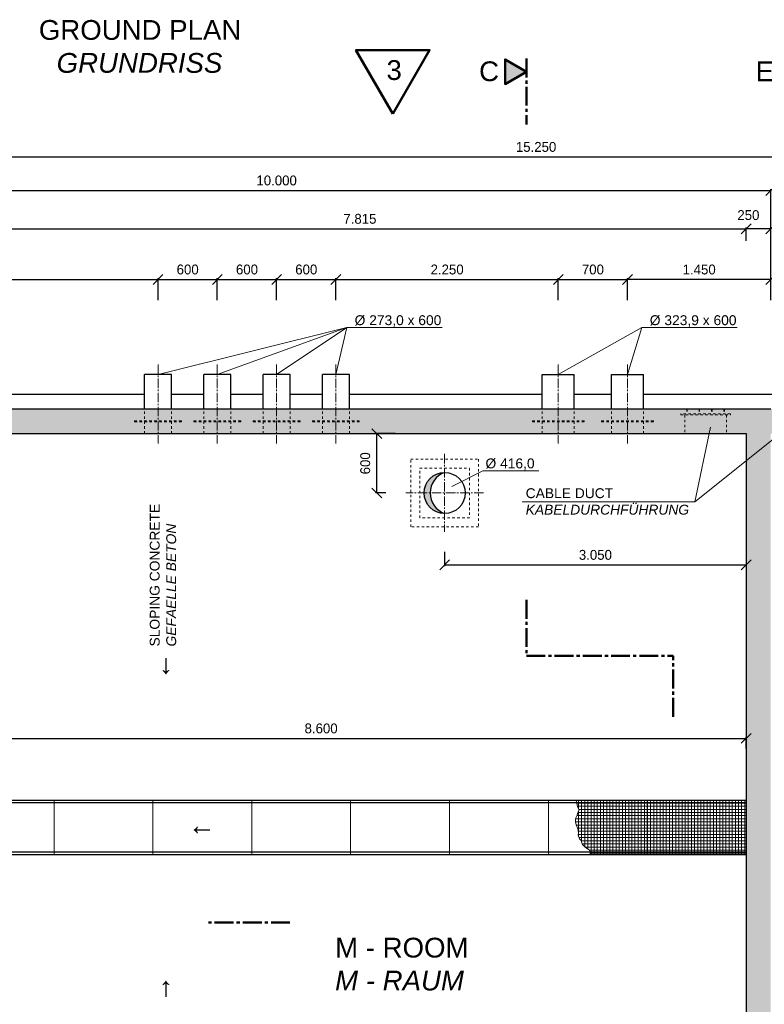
# Model space of a CAD drawing. Header units: millimetres. Extents: x -2065 to 128713, y -54195 to 32418.
# Tile 33 of 61: x 5300 to 12834, y 4727 to 14688. Entities that reach past the tile are written whole.
import ezdxf

# ---------------------------------------------------------------- set-up
doc = ezdxf.new("R2010")
doc.units = ezdxf.units.MM
doc.linetypes.add('JIS_02_1.0', pattern=[2, 1, -1])
doc.linetypes.add('MITTE2', pattern=[28.575, 19.05, -3.175, 3.175, -3.175])
doc.layers.add('Bemaßung', color=7, linetype='Continuous', lineweight=9)
for name, color, linetype in [('Beschriftung', 7, 'Continuous'), ('P-MU150AUSL', 7, 'Continuous'), ('P-MU200AUSL', 7, 'Continuous'), ('POL_Bema', 7, 'Continuous')]:
    doc.layers.add(name, color=color, linetype=linetype)
doc.styles.add('LBB3.5M1000', font='isocp.shx', dxfattribs={"height": 3.5})
doc.dimstyles.new('DIN', dxfattribs={"dimtxt": 2.5, "dimasz": 2.5, "dimexe": 1.25, "dimexo": 0.625, "dimtad": 1, "dimtih": 1, "dimdec": 4, "dimdsep": 46, "dimlunit": 6, "dimtxsty": 'Standard', "dimcen": 2.5, "dimadec": 0, "dimazin": 0, "dimtfac": 1, "dimtdec": 4, "dimtmove": 0, "dimatfit": 3, "dimfxl": 0, "dimtvp": 1, "dimtolj": 1, "dimtzin": 0, "dimarcsym": 0})

# ---------------------------------------------------------------- blocks, each defined once
blk = doc.blocks.new('_Oblique')
at = {"layer": 'POL_Bema', "color": 0, "lineweight": -2}
blk.add_line((-0.5, -0.5), (0.5, 0.5), dxfattribs=at)
blk = doc.blocks.new('*D44')
at = {"layer": 'Bemaßung', "color": 0, "lineweight": -2, "transparency": 16777216}
for p, q in [((2900, 11850), (2900, 12072.9)), ((2900, 12060.4), (6700, 12060.4)), ((6700, 11850), (6700, 12072.9))]:
    blk.add_line(p, q, dxfattribs=at)
at = {"layer": 'DEFPOINTS', "color": 0, "transparency": 16777216}
for p in [(6700, 12060.4), (2900, 10750), (6700, 10750)]:
    blk.add_point(p, dxfattribs=at)
at = {"layer": 'Bemaßung', "color": 0, "lineweight": -2, "transparency": 16777216, "xscale": 100, "yscale": 100, "zscale": 100, "rotation": 180}
blk.add_blockref('_Oblique', (2900, 12060.4), dxfattribs=at)
at = {"layer": 'Bemaßung', "color": 0, "lineweight": -2, "transparency": 16777216, "xscale": 100, "yscale": 100, "zscale": 100}
blk.add_blockref('_Oblique', (6700, 12060.4), dxfattribs=at)
at = {"layer": 'Bemaßung', "color": 0, "transparency": 16777216, "insert": (4800, 12160.4), "char_height": 100, "attachment_point": 5}
blk.add_mtext('\\A1;3.800', dxfattribs=at)
blk = doc.blocks.new('*D45')
at = {"layer": 'Bemaßung', "color": 0, "lineweight": -2, "transparency": 16777216}
for p, q in [((11450, 11850), (11450, 12072.9)), ((12900, 12060.4), (11450, 12060.4)), ((12900, 11850), (12900, 12072.9))]:
    blk.add_line(p, q, dxfattribs=at)
at = {"layer": 'DEFPOINTS', "color": 0, "transparency": 16777216}
for p in [(11450, 12060.4), (11450, 10750), (12900, 10750)]:
    blk.add_point(p, dxfattribs=at)
at = {"layer": 'Bemaßung', "color": 0, "lineweight": -2, "transparency": 16777216, "xscale": 100, "yscale": 100, "zscale": 100, "rotation": 180}
blk.add_blockref('_Oblique', (11450, 12060.4), dxfattribs=at)
at = {"layer": 'Bemaßung', "color": 0, "lineweight": -2, "transparency": 16777216, "xscale": 100, "yscale": 100, "zscale": 100}
blk.add_blockref('_Oblique', (12900, 12060.4), dxfattribs=at)
at = {"layer": 'Bemaßung', "color": 0, "transparency": 16777216, "insert": (12175, 12160.4), "char_height": 100, "attachment_point": 5}
blk.add_mtext('\\A1;1.450', dxfattribs=at)
blk = doc.blocks.new('*D46')
at = {"layer": 'Bemaßung', "color": 0, "lineweight": -2, "transparency": 16777216}
for p, q in [((8500, 11850), (8500, 12072.9)), ((8500, 12060.4), (10750, 12060.4)), ((10750, 11850), (10750, 12072.9))]:
    blk.add_line(p, q, dxfattribs=at)
at = {"layer": 'DEFPOINTS', "color": 0, "transparency": 16777216}
for p in [(10750, 12060.4), (8500, 10750), (10750, 10750)]:
    blk.add_point(p, dxfattribs=at)
at = {"layer": 'Bemaßung', "color": 0, "lineweight": -2, "transparency": 16777216, "xscale": 100, "yscale": 100, "zscale": 100, "rotation": 180}
blk.add_blockref('_Oblique', (8500, 12060.4), dxfattribs=at)
at = {"layer": 'Bemaßung', "color": 0, "lineweight": -2, "transparency": 16777216, "xscale": 100, "yscale": 100, "zscale": 100}
blk.add_blockref('_Oblique', (10750, 12060.4), dxfattribs=at)
at = {"layer": 'Bemaßung', "color": 0, "transparency": 16777216, "insert": (9625, 12160.4), "char_height": 100, "attachment_point": 5}
blk.add_mtext('\\A1;2.250', dxfattribs=at)
blk = doc.blocks.new('*D47')
at = {"layer": 'Bemaßung', "color": 0, "lineweight": -2, "transparency": 16777216}
for p, q in [((10750, 11850), (10750, 12072.9)), ((10750, 12060.4), (11450, 12060.4)), ((11450, 11850), (11450, 12072.9))]:
    blk.add_line(p, q, dxfattribs=at)
at = {"layer": 'DEFPOINTS', "color": 0, "transparency": 16777216}
for p in [(11450, 12060.4), (10750, 10750), (11450, 10750)]:
    blk.add_point(p, dxfattribs=at)
at = {"layer": 'Bemaßung', "color": 0, "lineweight": -2, "transparency": 16777216, "xscale": 100, "yscale": 100, "zscale": 100, "rotation": 180}
blk.add_blockref('_Oblique', (10750, 12060.4), dxfattribs=at)
at = {"layer": 'Bemaßung', "color": 0, "lineweight": -2, "transparency": 16777216, "xscale": 100, "yscale": 100, "zscale": 100}
blk.add_blockref('_Oblique', (11450, 12060.4), dxfattribs=at)
at = {"layer": 'Bemaßung', "color": 0, "transparency": 16777216, "insert": (11100, 12160.4), "char_height": 100, "attachment_point": 5}
blk.add_mtext('\\A1;700', dxfattribs=at)
blk = doc.blocks.new('*D48')
at = {"layer": 'Bemaßung', "color": 0, "lineweight": -2, "transparency": 16777216}
for p, q in [((7900, 11850), (7900, 12072.9)), ((7900, 12060.4), (8500, 12060.4)), ((8500, 11850), (8500, 12072.9))]:
    blk.add_line(p, q, dxfattribs=at)
at = {"layer": 'DEFPOINTS', "color": 0, "transparency": 16777216}
for p in [(8500, 12060.4), (7900, 10750), (8500, 10750)]:
    blk.add_point(p, dxfattribs=at)
at = {"layer": 'Bemaßung', "color": 0, "lineweight": -2, "transparency": 16777216, "xscale": 100, "yscale": 100, "zscale": 100, "rotation": 180}
blk.add_blockref('_Oblique', (7900, 12060.4), dxfattribs=at)
at = {"layer": 'Bemaßung', "color": 0, "lineweight": -2, "transparency": 16777216, "xscale": 100, "yscale": 100, "zscale": 100}
blk.add_blockref('_Oblique', (8500, 12060.4), dxfattribs=at)
at = {"layer": 'Bemaßung', "color": 0, "transparency": 16777216, "insert": (8200, 12160.4), "char_height": 100, "attachment_point": 5}
blk.add_mtext('\\A1;600', dxfattribs=at)
blk = doc.blocks.new('*D49')
at = {"layer": 'Bemaßung', "color": 0, "lineweight": -2, "transparency": 16777216}
for p, q in [((7300, 11850), (7300, 12072.9)), ((7300, 12060.4), (7900, 12060.4)), ((7900, 11850), (7900, 12072.9))]:
    blk.add_line(p, q, dxfattribs=at)
at = {"layer": 'DEFPOINTS', "color": 0, "transparency": 16777216}
for p in [(7900, 12060.4), (7300, 10750), (7900, 10750)]:
    blk.add_point(p, dxfattribs=at)
at = {"layer": 'Bemaßung', "color": 0, "lineweight": -2, "transparency": 16777216, "xscale": 100, "yscale": 100, "zscale": 100, "rotation": 180}
blk.add_blockref('_Oblique', (7300, 12060.4), dxfattribs=at)
at = {"layer": 'Bemaßung', "color": 0, "lineweight": -2, "transparency": 16777216, "xscale": 100, "yscale": 100, "zscale": 100}
blk.add_blockref('_Oblique', (7900, 12060.4), dxfattribs=at)
at = {"layer": 'Bemaßung', "color": 0, "transparency": 16777216, "insert": (7600, 12160.4), "char_height": 100, "attachment_point": 5}
blk.add_mtext('\\A1;600', dxfattribs=at)
blk = doc.blocks.new('*D50')
at = {"layer": 'Bemaßung', "color": 0, "lineweight": -2, "transparency": 16777216}
for p, q in [((6700, 11850), (6700, 12072.9)), ((6700, 12060.4), (7300, 12060.4)), ((7300, 11850), (7300, 12072.9))]:
    blk.add_line(p, q, dxfattribs=at)
at = {"layer": 'DEFPOINTS', "color": 0, "transparency": 16777216}
for p in [(7300, 12060.4), (6700, 10750), (7300, 10750)]:
    blk.add_point(p, dxfattribs=at)
at = {"layer": 'Bemaßung', "color": 0, "lineweight": -2, "transparency": 16777216, "xscale": 100, "yscale": 100, "zscale": 100, "rotation": 180}
blk.add_blockref('_Oblique', (6700, 12060.4), dxfattribs=at)
at = {"layer": 'Bemaßung', "color": 0, "lineweight": -2, "transparency": 16777216, "xscale": 100, "yscale": 100, "zscale": 100}
blk.add_blockref('_Oblique', (7300, 12060.4), dxfattribs=at)
at = {"layer": 'Bemaßung', "color": 0, "transparency": 16777216, "insert": (7000, 12160.4), "char_height": 100, "attachment_point": 5}
blk.add_mtext('\\A1;600', dxfattribs=at)
blk = doc.blocks.new('*D65')
at = {"layer": 'Bemaßung', "color": 0, "lineweight": -2, "transparency": 16777216}
for p, q in [((12650, 12450), (12650, 12585.6)), ((12900, 12573.1), (12650, 12573.1)), ((12900, 12450), (12900, 12585.6))]:
    blk.add_line(p, q, dxfattribs=at)
at = {"layer": 'DEFPOINTS', "color": 0, "transparency": 16777216}
for p in [(12650, 12573.1), (12650, 10750), (12900, 10750)]:
    blk.add_point(p, dxfattribs=at)
at = {"layer": 'Bemaßung', "color": 0, "lineweight": -2, "transparency": 16777216, "xscale": 100, "yscale": 100, "zscale": 100, "rotation": 180}
blk.add_blockref('_Oblique', (12650, 12573.1), dxfattribs=at)
at = {"layer": 'Bemaßung', "color": 0, "lineweight": -2, "transparency": 16777216, "xscale": 100, "yscale": 100, "zscale": 100}
blk.add_blockref('_Oblique', (12900, 12573.1), dxfattribs=at)
at = {"layer": 'Bemaßung', "color": 0, "transparency": 16777216, "insert": (12672.9, 12710.6), "char_height": 100, "attachment_point": 5}
blk.add_mtext('\\A1;250', dxfattribs=at)
blk = doc.blocks.new('*D66')
at = {"layer": 'Bemaßung', "color": 0, "lineweight": -2, "transparency": 16777216}
for p, q in [((4835, 12315), (4835, 12585.6)), ((4835, 12573.1), (12650, 12573.1)), ((12650, 12450), (12650, 12585.6))]:
    blk.add_line(p, q, dxfattribs=at)
at = {"layer": 'DEFPOINTS', "color": 0, "transparency": 16777216}
for p in [(12650, 12573.1), (12650, 10750), (4835, 10615)]:
    blk.add_point(p, dxfattribs=at)
at = {"layer": 'Bemaßung', "color": 0, "lineweight": -2, "transparency": 16777216, "xscale": 100, "yscale": 100, "zscale": 100, "rotation": 180}
blk.add_blockref('_Oblique', (4835, 12573.1), dxfattribs=at)
at = {"layer": 'Bemaßung', "color": 0, "lineweight": -2, "transparency": 16777216, "xscale": 100, "yscale": 100, "zscale": 100}
blk.add_blockref('_Oblique', (12650, 12573.1), dxfattribs=at)
at = {"layer": 'Bemaßung', "color": 0, "transparency": 16777216, "insert": (8742.5, 12673.1), "char_height": 100, "attachment_point": 5}
blk.add_mtext('\\A1;7.815', dxfattribs=at)
blk = doc.blocks.new('*D67')
at = {"layer": 'Bemaßung', "color": 0, "lineweight": -2, "transparency": 16777216}
for p, q in [((2900, 11850), (2900, 12973.7)), ((2900, 12961.2), (12900, 12961.2)), ((12900, 11850), (12900, 12973.7))]:
    blk.add_line(p, q, dxfattribs=at)
at = {"layer": 'DEFPOINTS', "color": 0, "transparency": 16777216}
for p in [(12900, 12961.2), (2900, 10750), (12900, 10750)]:
    blk.add_point(p, dxfattribs=at)
at = {"layer": 'Bemaßung', "color": 0, "lineweight": -2, "transparency": 16777216, "xscale": 100, "yscale": 100, "zscale": 100, "rotation": 180}
blk.add_blockref('_Oblique', (2900, 12961.2), dxfattribs=at)
at = {"layer": 'Bemaßung', "color": 0, "lineweight": -2, "transparency": 16777216, "xscale": 100, "yscale": 100, "zscale": 100}
blk.add_blockref('_Oblique', (12900, 12961.2), dxfattribs=at)
at = {"layer": 'Bemaßung', "color": 0, "transparency": 16777216, "insert": (7900, 13061.2), "char_height": 100, "attachment_point": 5}
blk.add_mtext('\\A1;10.000', dxfattribs=at)
blk = doc.blocks.new('*D97')
at = {"layer": 'Bemaßung', "color": 0, "lineweight": -2, "transparency": 16777216}
for p, q in [((2900, 12450), (2900, 13313)), ((2900, 13300.5), (18150, 13300.5)), ((18150, 12450), (18150, 13313))]:
    blk.add_line(p, q, dxfattribs=at)
at = {"layer": 'DEFPOINTS', "color": 0, "transparency": 16777216}
for p in [(18150, 13300.5), (2900, 10750), (18150, 10750)]:
    blk.add_point(p, dxfattribs=at)
at = {"layer": 'Bemaßung', "color": 0, "lineweight": -2, "transparency": 16777216, "xscale": 100, "yscale": 100, "zscale": 100, "rotation": 180}
blk.add_blockref('_Oblique', (2900, 13300.5), dxfattribs=at)
at = {"layer": 'Bemaßung', "color": 0, "lineweight": -2, "transparency": 16777216, "xscale": 100, "yscale": 100, "zscale": 100}
blk.add_blockref('_Oblique', (18150, 13300.5), dxfattribs=at)
at = {"layer": 'Bemaßung', "color": 0, "transparency": 16777216, "insert": (10525, 13400.5), "char_height": 100, "attachment_point": 5}
blk.add_mtext('\\A1;15.250', dxfattribs=at)
blk = doc.blocks.new('*D104')
at = {"layer": 'Bemaßung', "color": 0, "lineweight": -2, "transparency": 16777216}
for p, q in [((4050, 7315), (4050, 7429.8)), ((4050, 7417.3), (12650, 7417.3)), ((12650, 7315), (12650, 7429.8))]:
    blk.add_line(p, q, dxfattribs=at)
at = {"layer": 'DEFPOINTS', "color": 0, "transparency": 16777216}
for p in [(12650, 7417.3), (4050, 7115), (12650, 7115)]:
    blk.add_point(p, dxfattribs=at)
at = {"layer": 'Bemaßung', "color": 0, "lineweight": -2, "transparency": 16777216, "xscale": 100, "yscale": 100, "zscale": 100, "rotation": 180}
blk.add_blockref('_Oblique', (4050, 7417.3), dxfattribs=at)
at = {"layer": 'Bemaßung', "color": 0, "lineweight": -2, "transparency": 16777216, "xscale": 100, "yscale": 100, "zscale": 100}
blk.add_blockref('_Oblique', (12650, 7417.3), dxfattribs=at)
at = {"layer": 'Bemaßung', "color": 0, "transparency": 16777216, "insert": (8350, 7517.3), "char_height": 100, "attachment_point": 5}
blk.add_mtext('\\A1;8.600', dxfattribs=at)
blk = doc.blocks.new('*D105')
at = {"layer": 'Bemaßung', "color": 0, "lineweight": -2, "transparency": 16777216}
for p, q in [((9100, 10500), (8902, 10500)), ((8914.5, 9900), (8914.5, 10500)), ((9005.6, 9900), (8902, 9900))]:
    blk.add_line(p, q, dxfattribs=at)
at = {"layer": 'DEFPOINTS', "color": 0, "transparency": 16777216}
for p in [(8914.5, 10500), (9300, 10500), (9205.6, 9900)]:
    blk.add_point(p, dxfattribs=at)
at = {"layer": 'Bemaßung', "color": 0, "lineweight": -2, "transparency": 16777216, "xscale": 100, "yscale": 100, "zscale": 100}
for p, rotation in [((8914.5, 10500), 90), ((8914.5, 9900), 270)]:
    blk.add_blockref('_Oblique', p, dxfattribs=dict(at, rotation=rotation))
at = {"layer": 'Bemaßung', "color": 0, "transparency": 16777216, "insert": (8796.8, 10200), "char_height": 100, "attachment_point": 5, "rotation": 90}
blk.add_mtext('\\A1;600', dxfattribs=at)
blk = doc.blocks.new('*D106')
at = {"layer": 'Bemaßung', "color": 0, "lineweight": -2, "transparency": 16777216}
for p, q in [((12650, 9400), (12650, 9160.6)), ((9600, 9305.6), (9600, 9160.6)), ((9600, 9173.1), (12650, 9173.1))]:
    blk.add_line(p, q, dxfattribs=at)
at = {"layer": 'DEFPOINTS', "color": 0, "transparency": 16777216}
for p in [(12650, 9600), (9600, 9505.6), (12650, 9173.1)]:
    blk.add_point(p, dxfattribs=at)
at = {"layer": 'Bemaßung', "color": 0, "lineweight": -2, "transparency": 16777216, "xscale": 100, "yscale": 100, "zscale": 100, "rotation": 180}
blk.add_blockref('_Oblique', (9600, 9173.1), dxfattribs=at)
at = {"layer": 'Bemaßung', "color": 0, "lineweight": -2, "transparency": 16777216, "xscale": 100, "yscale": 100, "zscale": 100}
blk.add_blockref('_Oblique', (12650, 9173.1), dxfattribs=at)
at = {"layer": 'Bemaßung', "color": 0, "transparency": 16777216, "insert": (11125, 9273.1), "char_height": 100, "attachment_point": 5}
blk.add_mtext('\\A1;3.050', dxfattribs=at)

msp = doc.modelspace()

# ---------------------------------------------------------------- hatches: boundary and pattern name
h = msp.add_hatch(color=256)
h.dxf.hatch_style = 1
h.paths.add_polyline_path([(10427.22512, 14161.62038), (10210.82053, 14286.56162), (10210.82053, 14036.67913)])
at = {"lineweight": 5}
h = msp.add_hatch(dxfattribs=at)
h.set_pattern_fill('ANSI33', color=256, scale=25)
h.set_pattern_definition([(45, (10525, 4650), (-112.2532, 112.2532), []), (45, (10637.25, 4650), (-112.2532, 112.2532), [79.375, -39.6875])])
h.paths.add_polyline_path([(4835, 10500), (4835, 10680), (4840, 10680), (4840, 10720), (4845, 10725), (4900, 10725), (4900, 10700), (4905, 10700), (4905, 10740), (4910, 10745), (4965, 10745), (4965, 10750), (13670, 10750), (13670, 10745), (13725, 10745), (13730, 10740), (13730, 10700), (13735, 10700), (13735, 10725), (13790, 10725), (13795, 10720), (13795, 10680), (13800, 10680), (13800, 10500), (12900, 10500), (12900, -1200), (13700, -1200), (13700, -1380), (13695, -1380), (13695, -1420), (13690, -1425), (13635, -1425), (13635, -1400), (13630, -1400), (13630, -1440), (13625, -1445), (13570, -1445), (13570, -1450), (12780, -1450), (12780, -1445), (12725, -1445), (12720, -1440), (12720, -1400), (12715, -1400), (12715, -1425), (12660, -1425), (12655, -1420), (12655, -1380), (12650, -1380), (12650, 10500)])
h = msp.add_hatch(color=256)
h.dxf.hatch_style = 1
h.paths.add_polyline_path([(9600, 10108, 0.4142135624), (9392, 9900), (9452.55622, 9900, -0.3184818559)])
h.paths.add_polyline_path([(9452.55622, 9900), (9392, 9900, 0.4142135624), (9600, 9692, -0.3184818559)])
h = msp.add_hatch(dxfattribs=at)
h.set_pattern_fill('NET', color=251, scale=10, angle=90)
h.paths.add_polyline_path([(11649, 6789), (10929.77157, 6789), (10939.01213, 6741.87796), (10945.17249, 6728.02199), (10952.87296, 6712.62649), (10955.95311, 6692.61234), (10954.41306, 6674.13773), (10945.17249, 6657.20269), (10940.55224, 6638.72807), (10926.69141, 6612.55571), (10925.15131, 6600.23931), (10925.15131, 6574.06698), (10931.31167, 6543.27597), (10948.25265, 6501.7081), (10952.87296, 6463.21934), (10951.33286, 6437.04698), (10965.19368, 6401.63732), (10980.59461, 6383.16271), (10989.83512, 6350.83216), (10999.07569, 6340.0553), (11025.25724, 6313.88297), (11051.43878, 6295.40836), (11065.29961, 6286.17104), (11073.00007, 6255.38003), (11073.00007, 6241), (11649, 6241)])
h = msp.add_hatch(dxfattribs=at)
h.set_pattern_fill('NET', color=251, scale=10, angle=90)
h.paths.add_polyline_path([(11649, 6241), (12649, 6241), (12649, 6789), (11649, 6789)])

# ---------------------------------------------------------------- linework, layer by layer
at = {"linetype": 'MITTE2', "lineweight": 50, "ltscale": 10}
for p, q in [((10427.22512, 14294.64545), (10427.22512, 13628.17902)), ((10427.22512, 8818.64619), (10427.22512, 8253.87602)), ((10427.22512, 8253.87602), (11911.28607, 8253.87602)), ((11911.28607, 7636.80705), (11911.28607, 8253.87602)), ((8034.69536, 5553.12321), (7178.98693, 5553.12321))]:
    msp.add_line(p, q, dxfattribs=at)
at = {"linetype": 'MITTE2', "lineweight": 18, "ltscale": 5}
for p, q in [((6700, 11200), (6700, 10400)), ((7300, 11200), (7300, 10400)), ((7900, 11200), (7900, 10400)), ((8500, 11200), (8500, 10400)), ((10750, 11200), (10750, 10400)), ((11450, 11200), (11450, 10400)), ((9600, 10294.43684), (9600, 9505.56316)), ((9994.43684, 9900), (9205.56316, 9900))]:
    msp.add_line(p, q, dxfattribs=at)
for p, q in [((2900, 10750), (12900, 10750)), ((3150, 10500), (12650, 10500)), ((12650, 10500), (12650, -1430)), ((12650, 6790), (4075, 6790)), ((12650, 6765), (4050, 6765)), ((12650, 6265), (4050, 6265)), ((12650, 6240), (4073.42265, 6240))]:
    msp.add_line(p, q)
at = {"linetype": 'JIS_02_1.0', "lineweight": 18, "ltscale": 25}
for p, q in [((6563.5, 10500), (6563.5, 10750)), ((6836.5, 10500), (6836.5, 10750)), ((7163.5, 10500), (7163.5, 10750)), ((7436.5, 10500), (7436.5, 10750)), ((7763.5, 10500), (7763.5, 10750)), ((8036.5, 10500), (8036.5, 10750)), ((8363.5, 10500), (8363.5, 10750)), ((8636.5, 10500), (8636.5, 10750)), ((10588.05, 10500), (10588.05, 10750)), ((10911.95, 10500), (10911.95, 10750)), ((11288.05, 10500), (11288.05, 10750)), ((11611.95, 10500), (11611.95, 10750)), ((12030, 10690), (12030, 10500)), ((12050, 10750), (12050, 10700)), ((12055, 10750), (12055, 10700)), ((12174.166, 10750), (12174.166, 10700)), ((12179.166, 10750), (12179.166, 10700)), ((12300.834, 10750), (12300.834, 10700)), ((12305.834, 10750), (12305.834, 10700)), ((12425, 10750), (12425, 10700)), ((12430, 10750), (12430, 10700)), ((12450, 10690), (12450, 10500)), ((11011.95, 10630), (10488.05, 10630)), ((10488.05, 10620), (10488.05, 10630)), ((11011.95, 10620), (10488.05, 10620)), ((11011.95, 10620), (11011.95, 10630)), ((11711.95, 10630), (11188.05, 10630)), ((11188.05, 10620), (11188.05, 10630)), ((11711.95, 10620), (11188.05, 10620)), ((11711.95, 10620), (11711.95, 10630))]:
    msp.add_line(p, q, dxfattribs=at)
at = {"lineweight": 50}
for points in [[(9075, 13736.12702), (8702.91714, 14380.59343), (9447.08286, 14380.59343)], [(10427.22512, 14161.62038), (10210.82053, 14286.56162), (10210.82053, 14036.67913)]]:
    msp.add_lwpolyline(points, close=True, dxfattribs=at)
at = {"linetype": 'JIS_02_1.0', "lineweight": 18, "ltscale": 25}
for points in [[(12491.5, 10690), (12491.5, 10700), (11988.5, 10700), (11988.5, 10690)], [(6463.5, 10620), (6936.5, 10620), (6936.5, 10630), (6463.5, 10630)], [(7063.5, 10620), (7536.5, 10620), (7536.5, 10630), (7063.5, 10630)], [(7663.5, 10620), (8136.5, 10620), (8136.5, 10630), (7663.5, 10630)], [(8263.5, 10620), (8736.5, 10620), (8736.5, 10630), (8263.5, 10630)], [(9257.5, 10242.5), (9942.5, 10242.5), (9942.5, 9557.5), (9257.5, 9557.5)], [(9347.5, 10152.5), (9852.5, 10152.5), (9852.5, 9647.5), (9347.5, 9647.5)]]:
    msp.add_lwpolyline(points, close=True, dxfattribs=at)
at = {"color": 251, "lineweight": 5}
for points in [[(4649, 6241), (5649, 6241), (5649, 6789), (4649, 6789)], [(5649, 6241), (6649, 6241), (6649, 6789), (5649, 6789)], [(6649, 6241), (7649, 6241), (7649, 6789), (6649, 6789)], [(7649, 6241), (8649, 6241), (8649, 6789), (7649, 6789)], [(8649, 6241), (9649, 6241), (9649, 6789), (8649, 6789)], [(9649, 6241), (10649, 6241), (10649, 6789), (9649, 6789)], [(10649, 6241), (11649, 6241), (11649, 6789), (10649, 6789)], [(11649, 6789), (10929.77157, 6789), (10939.01213, 6741.87796), (10945.17249, 6728.02199), (10952.87296, 6712.62649), (10955.95311, 6692.61234), (10954.41306, 6674.13773), (10945.17249, 6657.20269), (10940.55224, 6638.72807), (10926.69141, 6612.55571), (10925.15131, 6600.23931), (10925.15131, 6574.06698), (10931.31167, 6543.27597), (10948.25265, 6501.7081), (10952.87296, 6463.21934), (10951.33286, 6437.04698), (10965.19368, 6401.63732), (10980.59461, 6383.16271), (10989.83512, 6350.83216), (10999.07569, 6340.0553), (11025.25724, 6313.88297), (11051.43878, 6295.40836), (11065.29961, 6286.17104), (11073.00007, 6255.38003), (11073.00007, 6241), (11649, 6241)], [(11649, 6241), (12649, 6241), (12649, 6789), (11649, 6789)]]:
    msp.add_lwpolyline(points, close=True, dxfattribs=at)
at = {"layer": 'Beschriftung', "lineweight": 5}
for p, q in [((6700, 11100), (8610.23545, 11574.50107)), ((8610.23545, 11574.50107), (7300, 11100)), ((8610.23545, 11574.50107), (7900, 11100)), ((8610.23545, 11574.50107), (8500, 11100)), ((9573.68725, 11574.50107), (8610.23545, 11574.50107)), ((10750, 11100), (11596.49865, 11574.50107)), ((11596.49865, 11574.50107), (11450, 11100)), ((12559.95046, 11574.50107), (11596.49865, 11574.50107)), ((12129.71741, 9810.13641), (13141.6458, 10621.05302)), ((12129.71741, 9810.13641), (12290.25501, 10564.35595)), ((9671.96305, 9964.31497), (9984.80199, 10125.50099)), ((10554.09173, 10125.50099), (9984.80199, 10125.50099)), ((10383.21317, 9810.13641), (12129.71741, 9810.13641))]:
    msp.add_line(p, q, dxfattribs=at)
at = {"layer": 'P-MU150AUSL', "linetype": 'Continuous', "ltscale": 10}
for p, q in [((6563.5, 10750), (6563.5, 11100)), ((6836.5, 11100), (6563.5, 11100)), ((6836.5, 10750), (6836.5, 11100)), ((7163.5, 10750), (7163.5, 11100)), ((7436.5, 11100), (7163.5, 11100)), ((7436.5, 10750), (7436.5, 11100)), ((7763.5, 10750), (7763.5, 11100)), ((8036.5, 11100), (7763.5, 11100)), ((8036.5, 10750), (8036.5, 11100)), ((8363.5, 10750), (8363.5, 11100)), ((8636.5, 11100), (8363.5, 11100)), ((8636.5, 10750), (8636.5, 11100))]:
    msp.add_line(p, q, dxfattribs=at)
at = {"layer": 'P-MU200AUSL', "ltscale": 100}
for p, q in [((10588.05, 10750), (10588.05, 11100)), ((10588.05, 11100), (10911.95, 11100)), ((10911.95, 10750), (10911.95, 11100)), ((11288.05, 10750), (11288.05, 11100)), ((11288.05, 11100), (11611.95, 11100)), ((11611.95, 10750), (11611.95, 11100))]:
    msp.add_line(p, q, dxfattribs=at)
msp.add_circle((9600, 9900), 208, dxfattribs=at)
msp.add_arc((9672.99166, 9900), 220.43544, 109.337066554, 250.662933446, dxfattribs=at)

# ---------------------------------------------------------------- texts
at = {"layer": 'Beschriftung', "attachment_point": 1, "style": 'LBB3.5M1000'}
for s, width, insert, char_height in [('\\pi94.352;{\\fArial|b0|i0|c0|p34;GROUND PLAN\\P\\pi274.78;\\fArial|b0|i1|c0|p34;GRUNDRISS}', 2200.1645238, (5399.52643, 14684.6482), 200), ('{\\fArial|b0|i0|c0|p34;3}', 221.0671757, (9011.40934, 14278.53204), 200), ('{\\fArial|b0|i0|c0|p34;C}', 221.0671757, (9948.31003, 14266.21857), 200), ('{\\fArial|b0|i0|c0|p34;E}', 221.0671757, (12746.08492, 14266.21857), 200), ('{\\fArial|b0|i0|c0|p34;%%C 273,0 x 600}', 884.5236077, (8689.16364, 11697.96628), 100), ('{\\fArial|b0|i0|c0|p34;%%C 323,9 x 600}', 884.5236077, (11675.42685, 11697.96628), 100), ('{\\fArial|b0|i0|c0|p34;%%C 416,0}', 515.2755254, (10013.10969, 10248.96621), 100), ('{\\fArial|b0|i0|c0|p34;CABLE DUCT\\P\\fArial|b0|i1|c0|p34;KABELDURCHFÜHRUNG}', 1678.6331875, (10419.87468, 9947.78708), 100), ('{\\fArial|b0|i0|c134|p34;←}', 295.0734938, (7002.84308, 6641.82181), 200), ('{\\fArial|b0|i0|c0|p34;M - ROOM\\P\\fArial|b0|i1|c0|p34;M - RAUM}', 4349.3181878, (8491.44185, 5400.1328), 200)]:
    msp.add_mtext_dynamic_manual_height_columns(s, width=width, gutter_width=17.5, heights=[0], dxfattribs=dict(at, insert=insert, char_height=char_height))
at = {"layer": 'Beschriftung', "attachment_point": 1, "rotation": 90, "style": 'LBB3.5M1000'}
for s, width, insert, char_height in [('{\\fArial|b0|i0|c0|p34;SLOPING CONCRETE\\P\\fArial|b0|i1|c0|p34;GEFAELLE BETON}', 1450.4857996, (6616.4508, 8346.85219), 100), ('{\\fArial|b0|i0|c134|p34;←}', 295.0734938, (6628.00472, 8008.01319), 200)]:
    msp.add_mtext_dynamic_manual_height_columns(s, width=width, gutter_width=17.5, heights=[0], dxfattribs=dict(at, insert=insert, char_height=char_height))
at = {"layer": 'Beschriftung', "extrusion": (0, 0, -1), "insert": (6628.00472, 5022.37175), "char_height": 200, "attachment_point": 1, "text_direction": (0, -1, 0), "style": 'LBB3.5M1000'}
msp.add_mtext_dynamic_manual_height_columns('{\\fArial|b0|i0|c134|p34;←}', width=295.0734938, gutter_width=17.5, heights=[0], dxfattribs=at)

# ---------------------------------------------------------------- dimensions: what is measured, and where the dimension line sits
at = {"layer": 'Bemaßung'}
for base, p1, p2, override, picture, middle in [((18150, 13300.54037), (2900, 10750), (18150, 10750), {"dimscale": 10, "dimtxt": 10, "dimasz": 10, "dimexo": 170, "dimgap": 5, "dimdec": 2, "dimblk1": 'Oblique', "dimblk2": 'Oblique', "dimsah": 1, "dimtdec": 2, "dimtmove": 2}, '*D97', (10525, 13400.54037)), ((12900, 12961.24293), (2900, 10750), (12900, 10750), {"dimscale": 10, "dimtxt": 10, "dimasz": 10, "dimexo": 110, "dimgap": 5, "dimdec": 2, "dimblk1": 'Oblique', "dimblk2": 'Oblique', "dimsah": 1, "dimtdec": 2, "dimtmove": 2}, '*D67', (7900, 13061.24293)), ((12650, 12573.09377), (4835, 10615), (12650, 10750), {"dimscale": 10, "dimtxt": 10, "dimasz": 10, "dimexo": 170, "dimgap": 5, "dimdec": 2, "dimblk1": 'Oblique', "dimblk2": 'Oblique', "dimsah": 1, "dimtdec": 2, "dimtmove": 2}, '*D66', (8742.5, 12673.09377)), ((6700, 12060.38701), (2900, 10750), (6700, 10750), {"dimscale": 10, "dimtxt": 10, "dimasz": 10, "dimexo": 110, "dimgap": 5, "dimdec": 2, "dimblk1": 'Oblique', "dimblk2": 'Oblique', "dimsah": 1, "dimtdec": 2, "dimtmove": 2}, '*D44', (4800, 12160.38701)), ((7300, 12060.38701), (6700, 10750), (7300, 10750), {"dimscale": 10, "dimtxt": 10, "dimasz": 10, "dimexo": 110, "dimgap": 5, "dimdec": 2, "dimblk1": 'Oblique', "dimblk2": 'Oblique', "dimsah": 1, "dimtdec": 2, "dimtmove": 2}, '*D50', (7000, 12160.38701)), ((7900, 12060.38701), (7300, 10750), (7900, 10750), {"dimscale": 10, "dimtxt": 10, "dimasz": 10, "dimexo": 110, "dimgap": 5, "dimdec": 2, "dimblk1": 'Oblique', "dimblk2": 'Oblique', "dimsah": 1, "dimtdec": 2, "dimtmove": 2}, '*D49', (7600, 12160.38701)), ((8500, 12060.38701), (7900, 10750), (8500, 10750), {"dimscale": 10, "dimtxt": 10, "dimasz": 10, "dimexo": 110, "dimgap": 5, "dimdec": 0, "dimblk1": 'Oblique', "dimblk2": 'Oblique', "dimsah": 1, "dimtdec": 2, "dimtmove": 2}, '*D48', (8200, 12160.38701)), ((10750, 12060.38701), (8500, 10750), (10750, 10750), {"dimscale": 10, "dimtxt": 10, "dimasz": 10, "dimexo": 110, "dimgap": 5, "dimdec": 2, "dimblk1": 'Oblique', "dimblk2": 'Oblique', "dimsah": 1, "dimtdec": 2, "dimtmove": 2}, '*D46', (9625, 12160.38701)), ((11450, 12060.38701), (10750, 10750), (11450, 10750), {"dimscale": 10, "dimtxt": 10, "dimasz": 10, "dimexo": 110, "dimgap": 5, "dimdec": 2, "dimblk1": 'Oblique', "dimblk2": 'Oblique', "dimsah": 1, "dimtdec": 2, "dimtmove": 2}, '*D47', (11100, 12160.38701)), ((11450, 12060.38701), (12900, 10750), (11450, 10750), {"dimscale": 10, "dimtxt": 10, "dimasz": 10, "dimexo": 110, "dimgap": 5, "dimdec": 2, "dimblk1": 'Oblique', "dimblk2": 'Oblique', "dimsah": 1, "dimtdec": 2, "dimtmove": 2}, '*D45', (12175, 12160.38701)), ((12650, 9173.13655), (9600, 9505.56316), (12650, 9600), {"dimscale": 10, "dimtxt": 10, "dimasz": 10, "dimexo": 20, "dimgap": 5, "dimdec": 2, "dimblk1": 'Oblique', "dimblk2": 'Oblique', "dimsah": 1, "dimtdec": 2, "dimtmove": 2}, '*D106', (11125, 9273.13655)), ((12650, 7417.29844), (4050, 7115), (12650, 7115), {"dimscale": 10, "dimtxt": 10, "dimasz": 10, "dimexo": 20, "dimgap": 5, "dimdec": 2, "dimblk1": 'Oblique', "dimblk2": 'Oblique', "dimsah": 1, "dimtdec": 2, "dimtmove": 2}, '*D104', (8350, 7517.29844))]:
    dim = msp.add_linear_dim(base=base, p1=p1, p2=p2, dimstyle='DIN', override=override, dxfattribs=at)
    dim.commit()
    dim.dimension.update_dxf_attribs({"geometry": picture, "text_midpoint": middle})
for base, p1, p2, angle, override, picture, middle in [((12650, 12573.09377), (12900, 10750), (12650, 10750), 180, {"dimscale": 10, "dimtxt": 10, "dimasz": 10, "dimexo": 170, "dimgap": 5, "dimdec": 2, "dimblk1": 'Oblique', "dimblk2": 'Oblique', "dimsah": 1, "dimtdec": 2, "dimtmove": 2}, '*D65', (12672.8751, 12710.59377)), ((8914.45831, 10500), (9205.56316, 9900), (9300, 10500), 90, {"dimscale": 10, "dimtxt": 10, "dimasz": 10, "dimexo": 20, "dimgap": 5, "dimdec": 2, "dimblk1": 'Oblique', "dimblk2": 'Oblique', "dimsah": 1, "dimtdec": 2, "dimtmove": 2}, '*D105', (8796.81394, 10200))]:
    dim = msp.add_linear_dim(base=base, p1=p1, p2=p2, angle=angle, dimstyle='DIN', override=override, dxfattribs=at)
    dim.commit()
    dim.dimension.update_dxf_attribs({"geometry": picture, "text_midpoint": middle, "dimtype": 160})

# ---------------------------------------------------------------- next in the draw order: texts
at = {"layer": 'Beschriftung', "insert": (3840.70567, 11366.65359), "char_height": 100, "attachment_point": 1, "style": 'LBB3.5M1000', "bg_fill": 3, "box_fill_scale": 1.5, "bg_fill_color": 256, "bg_fill_transparency": 0}
msp.add_mtext_dynamic_manual_height_columns('\\pi24.171;{\\fArial|b0|i0|c0|p34;EMERGENCY EXIT\\P\\pi149.58;\\fArial|b0|i1|c0|p34;NOTAUSGANG}', width=1284.222068, gutter_width=17.5, heights=[0], dxfattribs=at)

# ---------------------------------------------------------------- next in the draw order: linework, layer by layer
for p, q in [((2750, 10900), (6563.5, 10900)), ((6836.5, 10900), (7163.5, 10900)), ((7436.5, 10900), (7763.5, 10900)), ((8036.5, 10900), (8363.5, 10900)), ((8636.5, 10900), (10588.05, 10900)), ((10911.95, 10900), (11288.05, 10900)), ((11611.95, 10900), (13300, 10900))]:
    msp.add_line(p, q)

doc.saveas('drawing.dxf')
